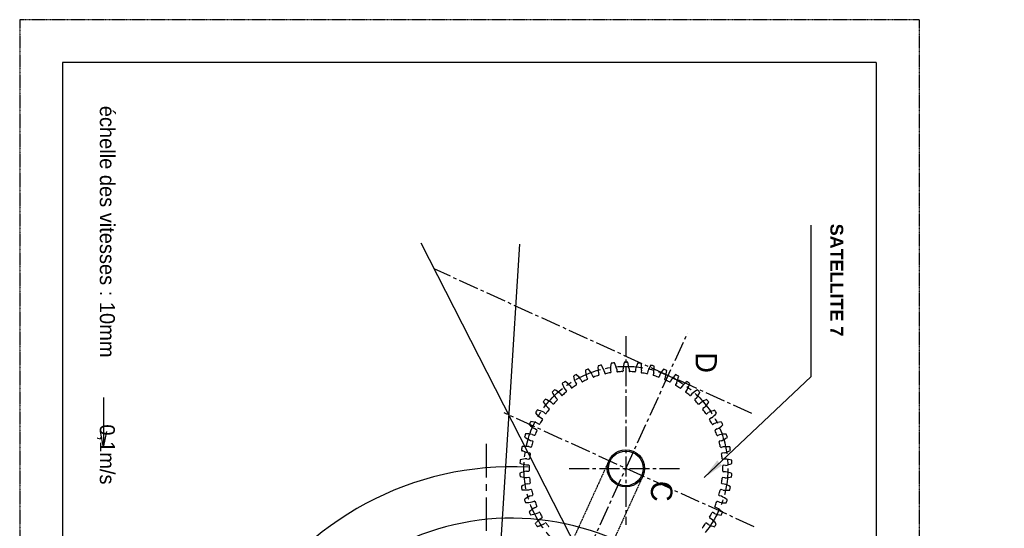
# Model space of a CAD drawing. Extents: x -582 to 7251, y -389 to 3197.
# Tile 3 of 7: x -141 to 319, y 805 to 1043. Entities that reach past the tile are written whole.
import ezdxf

# ---------------------------------------------------------------- set-up
doc = ezdxf.new("R2010")
doc.units = 0
doc.header["$LTSCALE"] = 0.25
doc.header["$MEASUREMENT"] = 0
for name, pattern in [('CENTER', [2, 1.25, -0.25, 0.25, -0.25]), ('CENTER2', [1.125, 0.75, -0.125, 0.125, -0.125]), ('HIDDEN2', [0.1875, 0.125, -0.0625])]:
    doc.linetypes.add(name, pattern=pattern)
doc.layers.get('0').update_dxf_attribs({"linetype": 'CONTINUOUS'})
for name, color, linetype in [('000_01_SPUR_GEAR', 150, 'CONTINUOUS'), ('005_BRACKET', 40, 'CONTINUOUS'), ('006_SPINDLE', 110, 'CONTINUOUS'), ('01_BODY', 171, 'CONTINUOUS'), ('039_SPURGEAR', 230, 'CONTINUOUS'), ('06', 6, 'CONTINUOUS'), ('16_BACK_PLATE', 50, 'CONTINUOUS'), ('CHAIN', 7, 'CONTINUOUS')]:
    doc.layers.add(name, color=color, linetype=linetype)
doc.styles.add('ROMANS', font='romans.shx')
doc.styles.get("Standard").update_dxf_attribs({"font": 'txt', "height": 15})
doc.dimstyles.new('STANDARD5', dxfattribs={"dimscale": 5, "dimtxt": 3.5, "dimasz": 3.5, "dimexe": 1.75, "dimexo": 1.75, "dimgap": 1.75, "dimtad": 1, "dimtxsty": 'ROMANS', "dimcen": 8.75, "dimclrt": 4, "dimazin": 3, "dimtp": 0.005, "dimtm": 0.005, "dimtfac": 1, "dimtofl": 0, "dimtmove": 0, "dimatfit": 3, "dimtolj": 1})

msp = doc.modelspace()

# ---------------------------------------------------------------- linework, layer by layer
at = {"color": 7, "linetype": 'CENTER'}
for p, q in [((278.78, 1042.96), (-141.22, 1042.96)), ((-141.22, 1042.96), (-141.22, 448.96)), ((278.78, 1042.96), (278.78, 448.96))]:
    msp.add_line(p, q, dxfattribs=at)
at = {"color": 7, "linetype": 'CONTINUOUS'}
for p, q in [((-121.22, 1022.96), (-121.22, 468.96)), ((258.78, 1022.96), (-121.22, 1022.96)), ((258.78, 1022.96), (258.78, 468.96)), ((-102.04, 866.43), (-102.04, 843.12)), ((-102.04, 843.12), (-103.55, 850.53)), ((-102.04, 843.12), (-100.54, 850.53))]:
    msp.add_line(p, q, dxfattribs=at)
at = {"color": 5, "linetype": 'CENTER2', "ltscale": 50}
for p, q in [((200.67, 858.96), (52.42, 926.51)), ((65.71, 666.21), (170.69, 896.6)), ((201.76, 806.11), (85.1, 859.27))]:
    msp.add_line(p, q, dxfattribs=at)
at = {"layer": '000_01_SPUR_GEAR', "color": 5, "linetype": 'CONTINUOUS'}
for p, q in [((122.14, 790.06), (46.23, 938.62)), ((76.61, 690.11), (92.36, 938.14))]:
    msp.add_line(p, q, dxfattribs=at)
at = {"layer": '005_BRACKET', "color": 5, "linetype": 'CENTER2', "ltscale": 50}
for p, q in [((141.89, 895.17), (141.89, 807.06)), ((115.42, 833.39), (168.35, 833.39))]:
    msp.add_line(p, q, dxfattribs=at)
at = {"layer": '006_SPINDLE', "color": 7, "linetype": 'CENTER'}
for p, q in [((133.97, 837), (112.94, 790.84)), ((149.8, 829.79), (84.52, 686.51))]:
    msp.add_line(p, q, dxfattribs=at)
at = {"layer": '006_SPINDLE', "color": 5, "linetype": 'CENTER', "ltscale": 40}
msp.add_circle((141.89, 833.39), 47.64, dxfattribs=at)
at = {"layer": '006_SPINDLE', "color": 7}
for radius in [8.7, 8.1]:
    msp.add_circle((141.89, 833.39), radius, dxfattribs=at)
at = {"layer": '01_BODY', "color": 5, "linetype": 'CENTER', "ltscale": 50}
msp.add_line((76.61, 844.78), (76.61, 533.15), dxfattribs=at)
at = {"layer": '01_BODY', "color": 7}
msp.add_arc((88.61, 690.11), 144, 86.9894, 149.5514, dxfattribs=at)
at = {"layer": '039_SPURGEAR', "color": 7}
for p, q in [((131.81, 878.77), (131.98, 877.84)), ((134.72, 879.31), (134.9, 878.39)), ((137.58, 879.67), (137.63, 878.73)), ((140.53, 879.85), (140.59, 878.91)), ((143.41, 879.85), (143.35, 878.91)), ((146.36, 879.65), (146.31, 878.72)), ((149.22, 879.29), (149.04, 878.37)), ((152.13, 878.73), (151.95, 877.81)), ((120.85, 874.84), (121.24, 873.98)), ((123.53, 876.09), (123.93, 875.24)), ((126.21, 877.15), (126.49, 876.25)), ((129.02, 878.05), (129.31, 877.16)), ((154.92, 878.01), (154.62, 877.12)), ((157.73, 877.09), (157.44, 876.19)), ((160.4, 876.02), (160, 875.18)), ((163.08, 874.76), (162.68, 873.91)), ((113.49, 870.18), (114.09, 869.46)), ((115.82, 871.87), (116.32, 871.08)), ((118.32, 873.45), (118.83, 872.66)), ((165.6, 873.37), (165.09, 872.58)), ((168.1, 871.78), (167.59, 870.98)), ((170.42, 870.08), (169.82, 869.36)), ((109.1, 866.33), (109.79, 865.69)), ((111.2, 868.3), (111.8, 867.57)), ((172.7, 868.19), (172.1, 867.46)), ((174.8, 866.22), (174.11, 865.58)), ((105.23, 861.96), (105.99, 861.41)), ((107.07, 864.18), (107.75, 863.53)), ((176.82, 864.05), (176.13, 863.41)), ((178.65, 861.83), (177.89, 861.28)), ((101.94, 857.14), (102.76, 856.69)), ((103.49, 859.57), (104.24, 859.02)), ((180.38, 859.43), (179.63, 858.88)), ((181.92, 857), (181.1, 856.55)), ((99.28, 851.95), (100.15, 851.6)), ((100.51, 854.55), (101.33, 854.1)), ((183.34, 854.4), (182.52, 853.95)), ((184.57, 851.8), (183.69, 851.45)), ((97.29, 846.46), (98.2, 846.23)), ((98.18, 849.2), (99.05, 848.85)), ((185.65, 849.04), (184.78, 848.69)), ((186.54, 846.3), (185.63, 846.07)), ((96.55, 843.6), (97.46, 843.36)), ((187.27, 843.43), (186.36, 843.2)), ((95.63, 837.83), (96.56, 837.71)), ((96, 840.77), (96.94, 840.65)), ((187.8, 840.6), (186.87, 840.49)), ((188.17, 837.67), (187.23, 837.55)), ((95.44, 834.96), (96.38, 834.96)), ((188.34, 834.79), (187.4, 834.8)), ((95.43, 832), (96.37, 832)), ((95.61, 829.13), (96.54, 829.25)), ((188.15, 828.96), (187.22, 829.08)), ((188.34, 831.83), (187.4, 831.83)), ((95.98, 826.19), (96.91, 826.3)), ((96.51, 823.36), (97.42, 823.6)), ((187.23, 823.2), (186.32, 823.44)), ((187.77, 826.03), (186.84, 826.14)), ((97.24, 820.49), (98.15, 820.72)), ((186.49, 820.33), (185.58, 820.56)), ((98.13, 817.75), (99, 818.1)), ((99.21, 815), (100.09, 815.34)), ((184.5, 814.85), (183.62, 815.19)), ((185.6, 817.59), (184.72, 817.94)), ((100.43, 812.39), (101.26, 812.84)), ((101.85, 809.79), (102.68, 810.24)), ((181.84, 809.65), (181.01, 810.1)), ((183.27, 812.24), (182.45, 812.7)), ((180.29, 807.22), (179.53, 807.78))]:
    msp.add_line(p, q, dxfattribs=at)
at = {"layer": '039_SPURGEAR', "color": 7, "linetype": 'HIDDEN2', "ltscale": 10}
msp.add_line((103.39, 807.36), (104.15, 807.91), dxfattribs=at)
at = {"layer": '039_SPURGEAR', "color": 7}
for centre, radius, start, end in [((158.32, 877.83), 17.9, 163.3863, 173.5119), ((141.95, 862.01), 20.95, 87.717, 92.1524), ((125.62, 877.86), 17.9, 6.3575, 16.483), ((131.42, 860.02), 20.95, 109.317, 113.7524), ((140.81, 880.76), 17.9, 184.9863, 195.1119), ((110.39, 868.75), 17.9, 27.9575, 38.083), ((146.75, 880.52), 17.9, 177.7863, 187.9119), ((134.83, 861.12), 20.95, 102.117, 106.5524), ((115.07, 872.42), 17.9, 20.7575, 30.883), ((134.6, 878.33), 0.3, 282.8054, 10.9572), ((152.62, 879.54), 17.9, 170.5863, 180.7119), ((138.37, 861.79), 20.95, 94.917, 99.3524), ((120.18, 875.48), 17.9, 13.5575, 23.683), ((137.93, 878.75), 0.3, 183.0036, 274.9863), ((141.89, 833.4), 45.22, 92.0076, 94.9863), ((140.29, 878.89), 0.3, 275.6054, 3.7572), ((143.65, 878.89), 0.3, 175.8036, 267.7863), ((141.89, 833.4), 45.22, 84.8076, 87.7863), ((146.01, 878.73), 0.3, 268.4054, 356.5572), ((163.76, 875.42), 17.9, 156.1863, 166.3119), ((145.54, 861.77), 20.95, 80.517, 84.9524), ((131.32, 879.55), 17.9, 359.1575, 9.283), ((149.34, 878.31), 0.3, 168.6036, 260.5863), ((168.85, 872.35), 17.9, 148.9863, 159.1119), ((149.06, 861.09), 20.95, 73.317, 77.7524), ((137.19, 880.51), 17.9, 351.9575, 2.083), ((173.52, 868.66), 17.9, 141.7863, 151.9119), ((152.48, 859.97), 20.95, 66.117, 70.5524), ((143.13, 880.73), 17.9, 344.7575, 354.883), ((125.12, 856.58), 20.95, 123.717, 128.1524), ((102.59, 859.81), 17.9, 42.3575, 52.483), ((128.16, 858.5), 20.95, 116.517, 120.9524), ((134.88, 880.25), 17.9, 192.1863, 202.3119), ((106.21, 864.53), 17.9, 35.1575, 45.283), ((121.51, 874.11), 0.3, 204.6036, 296.5863), ((141.89, 833.4), 45.22, 113.6076, 116.5863), ((123.66, 875.11), 0.3, 297.2054, 25.3572), ((126.78, 876.34), 0.3, 197.4036, 289.3863), ((141.89, 833.4), 45.22, 106.4076, 109.3863), ((129.03, 877.07), 0.3, 290.0054, 18.1572), ((132.28, 877.9), 0.3, 190.2036, 282.1863), ((141.89, 833.4), 45.22, 99.2076, 102.1863), ((141.89, 833.4), 45.22, 77.6076, 80.5863), ((151.66, 877.86), 0.3, 261.2054, 349.3572), ((154.91, 877.02), 0.3, 161.4036, 253.3863), ((141.89, 833.4), 45.22, 70.4076, 73.3863), ((157.15, 876.29), 0.3, 254.0054, 342.1572), ((160.27, 875.05), 0.3, 154.2036, 246.1863), ((141.89, 833.4), 45.22, 63.2076, 66.1863), ((162.41, 874.03), 0.3, 246.8054, 334.9572), ((177.69, 864.42), 17.9, 134.5863, 144.7119), ((155.73, 858.44), 20.95, 58.917, 63.3524), ((149.06, 880.2), 17.9, 337.5575, 347.683), ((181.3, 859.69), 17.9, 127.3863, 137.5119), ((158.76, 856.51), 20.95, 51.717, 56.1524), ((122.35, 854.29), 20.95, 130.917, 135.3524), ((99.59, 854.68), 17.9, 49.5575, 59.683), ((129.06, 879), 17.9, 199.3863, 209.5119), ((113.86, 869.27), 0.3, 311.6054, 39.7572), ((116.57, 871.23), 0.3, 211.8036, 303.7863), ((141.89, 833.4), 45.22, 120.8076, 123.7863), ((118.57, 872.5), 0.3, 304.4054, 32.5572), ((165.35, 872.41), 0.3, 147.0036, 238.9863), ((141.89, 833.4), 45.22, 56.0076, 58.9863), ((167.34, 871.14), 0.3, 239.6054, 327.7572), ((170.05, 869.17), 0.3, 139.8036, 231.7863), ((154.87, 878.93), 17.9, 330.3575, 340.483), ((184.28, 854.54), 17.9, 120.1863, 130.3119), ((161.52, 854.21), 20.95, 44.517, 48.9524), ((119.89, 851.68), 20.95, 138.117, 142.5524), ((97.26, 849.21), 17.9, 56.7575, 66.883), ((123.45, 877.03), 17.9, 206.5863, 216.7119), ((141.89, 833.4), 45.22, 135.2076, 138.1863), ((109.58, 865.47), 0.3, 318.8054, 46.9572), ((112.03, 867.76), 0.3, 219.0036, 310.9863), ((141.89, 833.4), 45.22, 128.0076, 130.9863), ((141.89, 833.4), 45.22, 48.8076, 51.7863), ((171.87, 867.65), 0.3, 232.4054, 320.5572), ((174.31, 865.35), 0.3, 132.6036, 224.5863), ((141.89, 833.4), 45.22, 41.6076, 44.5863), ((160.47, 876.95), 17.9, 323.1575, 333.283), ((186.6, 849.06), 17.9, 112.9863, 123.1119), ((163.97, 851.58), 20.95, 37.317, 41.7524), ((117.77, 848.78), 20.95, 145.317, 149.7524), ((95.63, 843.49), 17.9, 63.9575, 74.083), ((118.13, 874.38), 17.9, 213.7863, 223.9119), ((141.89, 833.4), 45.22, 142.4076, 145.3863), ((105.82, 861.17), 0.3, 326.0054, 54.1572), ((107.96, 863.75), 0.3, 226.2036, 318.1863), ((175.93, 863.63), 0.3, 225.2054, 313.3572), ((178.06, 861.04), 0.3, 125.4036, 217.3863), ((141.89, 833.4), 45.22, 34.4076, 37.3863), ((165.78, 874.28), 17.9, 315.9575, 326.083), ((188.21, 843.33), 17.9, 105.7863, 115.9119), ((166.08, 848.67), 20.95, 30.117, 34.5524), ((116.03, 845.63), 20.95, 152.517, 156.9524), ((94.73, 837.61), 17.9, 71.1575, 81.283), ((113.18, 871.08), 17.9, 220.9863, 231.1119), ((141.89, 833.4), 45.22, 149.6076, 152.5863), ((102.62, 856.43), 0.3, 333.2054, 61.3572), ((104.42, 859.26), 0.3, 233.4036, 325.3863), ((179.45, 859.12), 0.3, 218.0054, 306.1572), ((181.24, 856.29), 0.3, 118.2036, 210.1863), ((141.89, 833.4), 45.22, 27.2076, 30.1863), ((170.72, 870.96), 17.9, 308.7575, 318.883), ((108.68, 867.18), 17.9, 228.1863, 238.3119), ((141.89, 833.4), 45.22, 156.8076, 159.7863), ((100.04, 851.33), 0.3, 340.4054, 68.5572), ((101.48, 854.36), 0.3, 240.6036, 332.5863), ((182.38, 854.21), 0.3, 210.8054, 298.9572), ((189.09, 837.45), 17.9, 98.5863, 108.7119), ((183.8, 851.17), 0.3, 111.0036, 202.9863), ((141.89, 833.4), 45.22, 20.0076, 22.9863), ((175.2, 867.05), 17.9, 301.5575, 311.683), ((167.8, 845.52), 20.95, 22.917, 27.3524), ((114.7, 842.3), 20.95, 159.717, 164.1524), ((104.71, 862.75), 17.9, 235.3863, 245.5119), ((94.57, 831.67), 17.9, 78.3575, 88.483), ((98.13, 845.94), 0.3, 347.6054, 75.7572), ((99.17, 849.13), 0.3, 247.8036, 339.7863), ((184.67, 848.97), 0.3, 203.6054, 291.7572), ((189.22, 831.5), 17.9, 91.3863, 101.5119), ((179.15, 862.61), 17.9, 294.3575, 304.483), ((169.12, 842.18), 20.95, 15.717, 20.1524), ((113.8, 838.82), 20.95, 166.917, 171.3524), ((101.32, 857.86), 17.9, 242.5863, 252.7119), ((95.16, 825.75), 17.9, 85.5575, 95.683), ((97.53, 843.65), 0.3, 255.0036, 346.9863), ((141.89, 833.4), 45.22, 164.0076, 166.9863), ((185.7, 845.78), 0.3, 103.8036, 195.7863), ((141.89, 833.4), 45.22, 12.8076, 15.7863), ((186.28, 843.49), 0.3, 196.4054, 284.5572), ((188.61, 825.58), 17.9, 84.1863, 94.3119), ((182.52, 857.71), 17.9, 287.1575, 297.283), ((170, 838.7), 20.95, 8.517, 12.9524), ((113.34, 835.26), 20.95, 174.117, 178.5524), ((96.49, 819.95), 17.9, 92.7575, 102.883), ((96.6, 838.01), 0.3, 262.2036, 354.1863), ((141.89, 833.4), 45.22, 171.2076, 174.1863), ((96.9, 840.36), 0.3, 354.8054, 82.9572), ((186.9, 840.19), 0.3, 96.6036, 188.5863), ((141.89, 833.4), 45.22, 5.6076, 8.5863), ((187.2, 837.85), 0.3, 189.2054, 277.3572), ((187.26, 819.79), 17.9, 76.9863, 87.1119), ((170.45, 835.13), 20.95, 1.317, 5.7524), ((98.58, 852.58), 17.9, 249.7863, 259.9119), ((96.38, 832.3), 0.3, 269.4036, 1.3863), ((96.38, 834.66), 0.3, 2.0054, 90.1572), ((141.89, 833.4), 45.22, 178.4076, 181.3863), ((187.4, 834.5), 0.3, 89.4036, 181.3863), ((141.89, 833.4), 45.22, 358.4076, 1.3863), ((185.25, 852.43), 17.9, 279.9575, 290.083), ((98.53, 814.37), 17.9, 99.9575, 110.083), ((113.33, 831.66), 20.95, 181.317, 185.7524), ((96.51, 847), 17.9, 256.9863, 267.1119), ((96.58, 828.95), 0.3, 9.2054, 97.3572), ((141.89, 833.4), 45.22, 185.6076, 188.5863), ((141.89, 833.4), 45.22, 351.2076, 354.1863), ((187.18, 828.79), 0.3, 82.2036, 174.1863), ((187.4, 832.13), 0.3, 182.0054, 270.1572), ((187.29, 846.84), 17.9, 272.7575, 282.883), ((185.2, 814.21), 17.9, 69.7863, 79.9119), ((170.44, 831.54), 20.95, 354.117, 358.5524), ((101.26, 809.08), 17.9, 107.1575, 117.283), ((113.78, 828.1), 20.95, 188.517, 192.9524), ((95.17, 841.21), 17.9, 264.1863, 274.3119), ((96.87, 826.6), 0.3, 276.6036, 8.5863), ((97.5, 823.31), 0.3, 16.4054, 104.5572), ((141.89, 833.4), 45.22, 192.8076, 195.7863), ((141.89, 833.4), 45.22, 344.0076, 346.9863), ((186.24, 823.15), 0.3, 75.0036, 166.9863), ((186.88, 826.44), 0.3, 174.8054, 262.9572), ((188.62, 841.04), 17.9, 265.5575, 275.683), ((182.45, 808.93), 17.9, 62.5863, 72.7119), ((169.98, 827.97), 20.95, 346.917, 351.3524), ((104.62, 804.18), 17.9, 114.3575, 124.483), ((114.66, 824.62), 20.95, 195.717, 200.1524), ((98.08, 821.01), 0.3, 283.8036, 15.7863), ((185.65, 820.85), 0.3, 167.6054, 255.7572), ((179.07, 804.04), 17.9, 55.3863, 65.5119), ((169.08, 824.5), 20.95, 339.717, 344.1524), ((94.56, 835.29), 17.9, 271.3863, 281.5119), ((108.58, 799.74), 17.9, 121.5575, 131.683), ((99.11, 817.82), 0.3, 23.6054, 111.7572), ((141.89, 833.4), 45.22, 200.0076, 202.9863), ((99.98, 815.62), 0.3, 291.0036, 22.9863), ((183.73, 815.47), 0.3, 160.4054, 248.5572), ((141.89, 833.4), 45.22, 336.8076, 339.7863), ((184.61, 817.67), 0.3, 67.8036, 159.7863), ((175.1, 799.61), 17.9, 48.1863, 58.3119), ((189.21, 835.13), 17.9, 258.3575, 268.483), ((115.98, 821.27), 20.95, 202.917, 207.3524), ((94.69, 829.34), 17.9, 278.5863, 288.7119), ((101.4, 812.58), 0.3, 30.8054, 118.9572), ((113.06, 795.83), 17.9, 128.7575, 130.5905), ((141.89, 833.4), 45.22, 207.2076, 210.1863), ((102.54, 810.51), 0.3, 298.2036, 30.1863), ((181.16, 810.37), 0.3, 153.2054, 241.3572), ((141.89, 833.4), 45.22, 329.6076, 332.5863), ((170.6, 795.72), 17.9, 40.9863, 51.1119), ((182.3, 812.44), 0.3, 60.6036, 152.5863), ((189.05, 829.18), 17.9, 251.1575, 261.283), ((167.75, 821.16), 20.95, 332.517, 336.9524), ((177.96, 805.63), 0.3, 146.0054, 234.1572), ((141.89, 833.4), 45.22, 322.4076, 325.3863), ((179.36, 807.54), 0.3, 53.4036, 145.3863), ((188.15, 823.31), 17.9, 243.9575, 254.083), ((166.01, 818.01), 20.95, 325.317, 329.7524)]:
    msp.add_arc(centre, radius, start, end, dxfattribs=at)
at = {"layer": '039_SPURGEAR', "color": 7, "linetype": 'HIDDEN2', "ltscale": 10}
for centre, radius, start, end in [((113.06, 795.83), 17.9, 130.5905, 138.883), ((117.7, 818.12), 20.95, 210.117, 214.5524), ((95.57, 823.46), 17.9, 285.7863, 295.9119), ((104.33, 807.67), 0.3, 38.0054, 126.1572), ((141.89, 833.4), 45.22, 214.4076, 217.3863)]:
    msp.add_arc(centre, radius, start, end, dxfattribs=at)
at = {"layer": '16_BACK_PLATE', "color": 7}
msp.add_arc((88.61, 690.11), 120, 319.3941, 143.1301, dxfattribs=at)
at = {"layer": 'CHAIN', "color": 7}
msp.add_arc((97.98, 838.97), 5.4, 148.9672, 153.3088, dxfattribs=at)

# ---------------------------------------------------------------- texts
at = {"linetype": 'CONTINUOUS'}
msp.add_text('échelle des vitesses : 10mm            0,1m/s', height=7, rotation=270, dxfattribs=at).set_placement((-103.78, 1002.73))
at = {"linetype": 'CENTER2'}
for s, p in [('D', (174.4, 887.59)), ('C', (153.59, 827.5))]:
    msp.add_text(s, height=10, rotation=270, dxfattribs=at).set_placement(p)
at = {"color": 4, "linetype": 'CONTINUOUS', "insert": (240.32, 895.04), "char_height": 6, "attachment_point": 6, "rotation": 270, "style": 'ROMANS'}
msp.add_mtext('\\A1;\\fArial|b1|i0|c0|p34;\\C256;SATELLITE 7', dxfattribs=at)
at = {"layer": '06', "color": 4, "insert": (318.61, 1037.73), "char_height": 7, "attachment_point": 4, "style": 'ROMANS'}
msp.add_mtext('\\A1;', dxfattribs=at)

# ---------------------------------------------------------------- leaders
at = {"color": 5, "linetype": 'CONTINUOUS', "annotation_type": 0, "has_hookline": 1, "hookline_direction": 1, "text_width": 51.95, "horizontal_direction": (0, -1, 0)}
msp.add_leader([(178.39, 829.05), (228.47, 876.29), (228.47, 886.29)], dimstyle='STANDARD5', override={"dimasz": 2}, dxfattribs=at)

doc.saveas('drawing.dxf')
